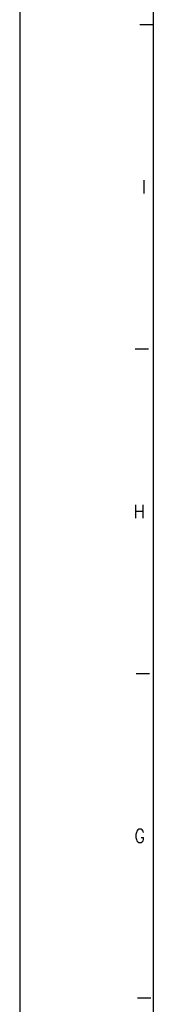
# Model space of a CAD drawing. Header units: millimetres. Extents: x -418 to 1850, y -684 to 1025.
# Tile 6 of 59: x -418 to -398, y 145 to 292. Entities that reach past the tile are written whole.
import ezdxf

# ---------------------------------------------------------------- set-up
doc = ezdxf.new("R2010")
doc.units = ezdxf.units.MM
doc.layers.add('1', color=7, linetype='Continuous')
doc.styles.add('CONVERTER_12', font='txt.shx', dxfattribs={"width": 0.9})

# ---------------------------------------------------------------- blocks, each defined once
blk = doc.blocks.new('_A1', base_point=(416.9750000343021, -145.5000001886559))
at = {"layer": '1', "color": 2, "linetype": 'Continuous'}
for p, q in [((-418.0249999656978, 443.4999998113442), (-418.024999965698, -150.5000001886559)), ((-398.0249999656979, 291.6999998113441), (-400.0249999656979, 291.6999998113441)), ((-398.7612637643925, 243.0333331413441), (-400.7612637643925, 243.0333331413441)), ((-398.5983195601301, 194.3666664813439), (-400.5983195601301, 194.3666664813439)), ((-398.4014071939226, 145.6999998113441), (-400.4014071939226, 145.6999998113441))]:
    blk.add_line(p, q, dxfattribs=at)
at = {"layer": '1', "color": 7, "linetype": 'Continuous'}
blk.add_line((-398.0249999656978, 438.4999998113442), (-398.024999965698, -145.5000001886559), dxfattribs=at)
at = {"layer": '1', "color": 2, "char_height": 2, "attachment_point": 4, "line_spacing_factor": 1.20048019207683, "style": 'CONVERTER_12'}
for s, insert in [('I', (-399.7612637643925, 267.3666664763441)), ('H', (-400.9732032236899, 218.6999998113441)), ('G', (-400.8600418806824, 170.033333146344))]:
    blk.add_mtext(s, dxfattribs=dict(at, insert=insert))

msp = doc.modelspace()

# ---------------------------------------------------------------- block references
msp.add_blockref('_A1', (416.9750000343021, -145.5000001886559))

doc.saveas('drawing.dxf')
